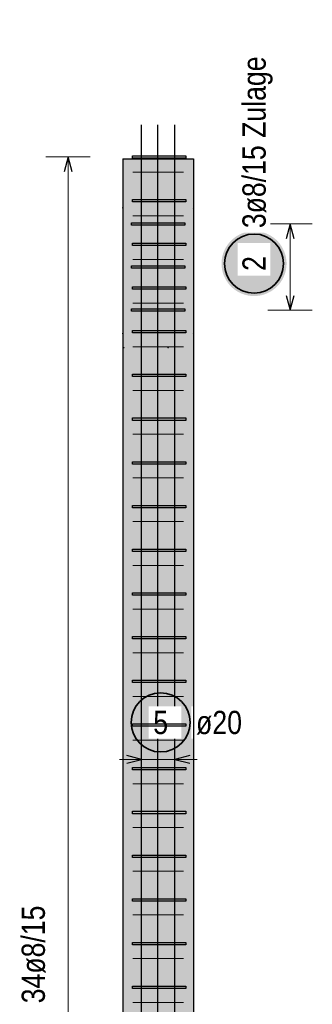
# Model space of a CAD drawing. Header units: millimetres. Extents: x -17.3 to 56.2, y -13.9 to 21.4.
# Tile 6 of 56: x -3.3 to -2.3, y 18 to 21.4. Entities that reach past the tile are written whole.
import ezdxf

# ---------------------------------------------------------------- set-up
doc = ezdxf.new("R2010")
doc.units = ezdxf.units.MM
for name, color, linetype, lineweight in [('Bewehrung', 7, 'Continuous', 20), ('einlesen aus Plan EG', 7, 'Continuous', 20), ('Geschnittene Kanten', 7, 'Continuous', 20), ('Schraffuren', 7, 'Continuous', 20)]:
    doc.layers.add(name, color=color, linetype=linetype, lineweight=lineweight)
doc.styles.add('Arial Narrow', font='ARIALN.TTF')

msp = doc.modelspace()

# ---------------------------------------------------------------- hatches: boundary and pattern name
at = {"layer": 'Bewehrung', "lineweight": 25, "true_color": 0xffffff}
msp.add_hatch(color=7, dxfattribs=at).paths.add_polyline_path([(-2.37079, 20.529824), (-2.370857, 20.533663), (-2.371058, 20.537497), (-2.371392, 20.541322), (-2.37186, 20.545133), (-2.372461, 20.548925), (-2.373193, 20.552694), (-2.374057, 20.556435), (-2.375051, 20.560144), (-2.376173, 20.563816), (-2.377423, 20.567446), (-2.378799, 20.571031), (-2.3803, 20.574565), (-2.381922, 20.578045), (-2.383665, 20.581466), (-2.385527, 20.584824), (-2.387504, 20.588115), (-2.389595, 20.591335), (-2.391798, 20.59448), (-2.394108, 20.597547), (-2.396525, 20.600531), (-2.399044, 20.603428), (-2.401662, 20.606236), (-2.404377, 20.608951), (-2.407185, 20.61157), (-2.410083, 20.614089), (-2.413067, 20.616505), (-2.416133, 20.618816), (-2.419278, 20.621018), (-2.422498, 20.623109), (-2.42579, 20.625087), (-2.429148, 20.626948), (-2.432569, 20.628691), (-2.436049, 20.630314), (-2.439583, 20.631814), (-2.443167, 20.63319), (-2.446798, 20.63444), (-2.450469, 20.635563), (-2.454178, 20.636557), (-2.457919, 20.63742), (-2.461688, 20.638153), (-2.465481, 20.638754), (-2.469291, 20.639221), (-2.473116, 20.639556), (-2.476951, 20.639757), (-2.48079, 20.639824), (-2.484629, 20.639757), (-2.488463, 20.639556), (-2.492288, 20.639221), (-2.496099, 20.638754), (-2.499891, 20.638153), (-2.50366, 20.63742), (-2.507401, 20.636557), (-2.51111, 20.635563), (-2.514781, 20.63444), (-2.518412, 20.63319), (-2.521996, 20.631814), (-2.525531, 20.630314), (-2.52901, 20.628691), (-2.532431, 20.626948), (-2.53579, 20.625087), (-2.539081, 20.623109), (-2.542301, 20.621018), (-2.545446, 20.618816), (-2.548512, 20.616505), (-2.551496, 20.614089), (-2.554394, 20.61157), (-2.557202, 20.608951), (-2.559917, 20.606236), (-2.562536, 20.603428), (-2.565054, 20.600531), (-2.567471, 20.597547), (-2.569781, 20.59448), (-2.571984, 20.591335), (-2.574075, 20.588115), (-2.576052, 20.584824), (-2.577914, 20.581466), (-2.579657, 20.578045), (-2.58128, 20.574565), (-2.58278, 20.571031), (-2.584156, 20.567446), (-2.585406, 20.563816), (-2.586528, 20.560144), (-2.587522, 20.556435), (-2.588386, 20.552694), (-2.589118, 20.548925), (-2.589719, 20.545133), (-2.590187, 20.541322), (-2.590522, 20.537497), (-2.590723, 20.533663), (-2.59079, 20.529824), (-2.590723, 20.525985), (-2.590522, 20.522151), (-2.590187, 20.518326), (-2.589719, 20.514515), (-2.589118, 20.510723), (-2.588386, 20.506954), (-2.587522, 20.503213), (-2.586528, 20.499504), (-2.585406, 20.495832), (-2.584156, 20.492202), (-2.58278, 20.488617), (-2.58128, 20.485083), (-2.579657, 20.481603), (-2.577914, 20.478182), (-2.576052, 20.474824), (-2.574075, 20.471533), (-2.571984, 20.468313), (-2.569781, 20.465168), (-2.567471, 20.462101), (-2.565054, 20.459117), (-2.562536, 20.45622), (-2.559917, 20.453412), (-2.557202, 20.450697), (-2.554394, 20.448078), (-2.551496, 20.445559), (-2.548512, 20.443143), (-2.545446, 20.440832), (-2.542301, 20.43863), (-2.539081, 20.436539), (-2.53579, 20.434561), (-2.532431, 20.4327), (-2.52901, 20.430957), (-2.525531, 20.429334), (-2.521996, 20.427834), (-2.518412, 20.426458), (-2.514781, 20.425208), (-2.51111, 20.424085), (-2.507401, 20.423092), (-2.50366, 20.422228), (-2.499891, 20.421495), (-2.496099, 20.420895), (-2.492288, 20.420427), (-2.488463, 20.420092), (-2.484629, 20.419891), (-2.48079, 20.419824), (-2.476951, 20.419891), (-2.473116, 20.420092), (-2.469291, 20.420427), (-2.465481, 20.420895), (-2.461688, 20.421495), (-2.457919, 20.422228), (-2.454178, 20.423092), (-2.450469, 20.424085), (-2.446798, 20.425208), (-2.443167, 20.426458), (-2.439583, 20.427834), (-2.436049, 20.429334), (-2.432569, 20.430957), (-2.429148, 20.4327), (-2.42579, 20.434561), (-2.422498, 20.436539), (-2.419278, 20.43863), (-2.416133, 20.440832), (-2.413067, 20.443143), (-2.410083, 20.445559), (-2.407185, 20.448078), (-2.404377, 20.450697), (-2.401662, 20.453412), (-2.399044, 20.45622), (-2.396525, 20.459117), (-2.394108, 20.462101), (-2.391798, 20.465168), (-2.389595, 20.468313), (-2.387504, 20.471533), (-2.385527, 20.474824), (-2.383665, 20.478182), (-2.381922, 20.481603), (-2.3803, 20.485083), (-2.378799, 20.488617), (-2.377423, 20.492202), (-2.376173, 20.495832), (-2.375051, 20.499504), (-2.374057, 20.503213), (-2.373193, 20.506954), (-2.372461, 20.510723), (-2.37186, 20.514515), (-2.371392, 20.518326), (-2.371058, 20.522151)])
at = {"layer": 'einlesen aus Plan EG', "lineweight": 25, "true_color": 0xffffff}
msp.add_hatch(color=7, dxfattribs=at).paths.add_polyline_path([(-2.687076, 18.975), (-2.687143, 18.978839), (-2.687344, 18.982673), (-2.687679, 18.986498), (-2.688147, 18.990309), (-2.688747, 18.994101), (-2.68948, 18.99787), (-2.690344, 19.001611), (-2.691337, 19.00532), (-2.69246, 19.008992), (-2.69371, 19.012622), (-2.695086, 19.016207), (-2.696586, 19.019741), (-2.698209, 19.023221), (-2.699952, 19.026642), (-2.701813, 19.03), (-2.703791, 19.033291), (-2.705882, 19.036511), (-2.708084, 19.039656), (-2.710395, 19.042723), (-2.712811, 19.045707), (-2.71533, 19.048604), (-2.717949, 19.051412), (-2.720664, 19.054127), (-2.723472, 19.056746), (-2.726369, 19.059265), (-2.729353, 19.061681), (-2.73242, 19.063992), (-2.735565, 19.066194), (-2.738785, 19.068285), (-2.742076, 19.070263), (-2.745434, 19.072124), (-2.748855, 19.073867), (-2.752335, 19.07549), (-2.755869, 19.07699), (-2.759454, 19.078366), (-2.763084, 19.079616), (-2.766756, 19.080739), (-2.770465, 19.081733), (-2.774206, 19.082596), (-2.777975, 19.083329), (-2.781767, 19.083929), (-2.785578, 19.084397), (-2.789403, 19.084732), (-2.793237, 19.084933), (-2.797076, 19.085), (-2.800915, 19.084933), (-2.804749, 19.084732), (-2.808574, 19.084397), (-2.812385, 19.083929), (-2.816177, 19.083329), (-2.819946, 19.082596), (-2.823687, 19.081733), (-2.827396, 19.080739), (-2.831068, 19.079616), (-2.834698, 19.078366), (-2.838283, 19.07699), (-2.841817, 19.07549), (-2.845297, 19.073867), (-2.848718, 19.072124), (-2.852076, 19.070263), (-2.855367, 19.068285), (-2.858587, 19.066194), (-2.861732, 19.063992), (-2.864799, 19.061681), (-2.867783, 19.059265), (-2.87068, 19.056746), (-2.873488, 19.054127), (-2.876203, 19.051412), (-2.878822, 19.048604), (-2.881341, 19.045707), (-2.883757, 19.042723), (-2.886068, 19.039656), (-2.88827, 19.036511), (-2.890361, 19.033291), (-2.892339, 19.03), (-2.8942, 19.026642), (-2.895943, 19.023221), (-2.897566, 19.019741), (-2.899066, 19.016207), (-2.900442, 19.012622), (-2.901692, 19.008992), (-2.902815, 19.00532), (-2.903809, 19.001611), (-2.904672, 18.99787), (-2.905405, 18.994101), (-2.906006, 18.990309), (-2.906473, 18.986498), (-2.906808, 18.982673), (-2.907009, 18.978839), (-2.907076, 18.975), (-2.907009, 18.971161), (-2.906808, 18.967327), (-2.906473, 18.963502), (-2.906006, 18.959691), (-2.905405, 18.955899), (-2.904672, 18.95213), (-2.903809, 18.948389), (-2.902815, 18.94468), (-2.901692, 18.941008), (-2.900442, 18.937378), (-2.899066, 18.933793), (-2.897566, 18.930259), (-2.895943, 18.926779), (-2.8942, 18.923358), (-2.892339, 18.92), (-2.890361, 18.916709), (-2.88827, 18.913489), (-2.886068, 18.910344), (-2.883757, 18.907277), (-2.881341, 18.904293), (-2.878822, 18.901396), (-2.876203, 18.898588), (-2.873488, 18.895873), (-2.87068, 18.893254), (-2.867783, 18.890735), (-2.864799, 18.888319), (-2.861732, 18.886008), (-2.858587, 18.883806), (-2.855367, 18.881715), (-2.852076, 18.879737), (-2.848718, 18.877876), (-2.845297, 18.876133), (-2.841817, 18.87451), (-2.838283, 18.87301), (-2.834698, 18.871634), (-2.831068, 18.870384), (-2.827396, 18.869261), (-2.823687, 18.868267), (-2.819946, 18.867404), (-2.816177, 18.866671), (-2.812385, 18.866071), (-2.808574, 18.865603), (-2.804749, 18.865268), (-2.800915, 18.865067), (-2.797076, 18.865), (-2.793237, 18.865067), (-2.789403, 18.865268), (-2.785578, 18.865603), (-2.781767, 18.866071), (-2.777975, 18.866671), (-2.774206, 18.867404), (-2.770465, 18.868267), (-2.766756, 18.869261), (-2.763084, 18.870384), (-2.759454, 18.871634), (-2.755869, 18.87301), (-2.752335, 18.87451), (-2.748855, 18.876133), (-2.745434, 18.877876), (-2.742076, 18.879737), (-2.738785, 18.881715), (-2.735565, 18.883806), (-2.73242, 18.886008), (-2.729353, 18.888319), (-2.726369, 18.890735), (-2.723472, 18.893254), (-2.720664, 18.895873), (-2.717949, 18.898588), (-2.71533, 18.901396), (-2.712811, 18.904293), (-2.710395, 18.907277), (-2.708084, 18.910344), (-2.705882, 18.913489), (-2.703791, 18.916709), (-2.701813, 18.92), (-2.699952, 18.923358), (-2.698209, 18.926779), (-2.696586, 18.930259), (-2.695086, 18.933793), (-2.69371, 18.937378), (-2.69246, 18.941008), (-2.691337, 18.94468), (-2.690344, 18.948389), (-2.68948, 18.95213), (-2.688747, 18.955899), (-2.688147, 18.959691), (-2.687679, 18.963502), (-2.687344, 18.967327)])
at = {"layer": 'Schraffuren', "lineweight": 13, "true_color": 0xd7ffd7}
msp.add_hatch(color=254, dxfattribs=at).paths.add_polyline_path([(-2.925224, 14.634359), (-2.685224, 14.634359), (-2.685224, 20.88436), (-2.925224, 20.88436)])

# ---------------------------------------------------------------- linework, layer by layer
at = {"layer": 'Bewehrung', "color": 5, "linetype": 'Continuous', "lineweight": 18}
for p, q in [((-3.035157, 20.891082), (-3.185157, 20.891082)), ((-3.110157, 16.004373), (-3.110157, 20.891082)), ((-2.283641, 20.664195), (-2.433641, 20.664195)), ((-2.358641, 20.372195), (-2.358641, 20.664195)), ((-2.433641, 20.372195), (-2.283641, 20.372195))]:
    msp.add_line(p, q, dxfattribs=at)
at = {"layer": 'Bewehrung', "color": 3, "linetype": 'Continuous', "lineweight": 25}
for p, q in [((-3.110157, 20.891082), (-3.123554, 20.841082)), ((-3.096759, 20.841082), (-3.110157, 20.891082)), ((-2.89203, 20.887082), (-2.89203, 20.895082)), ((-2.89203, 20.895082), (-2.71201, 20.895082)), ((-2.71201, 20.887082), (-2.89203, 20.887082)), ((-2.71201, 20.895082), (-2.71201, 20.887082)), ((-2.89203, 20.739), (-2.89203, 20.747)), ((-2.89203, 20.747), (-2.71201, 20.747)), ((-2.71201, 20.739), (-2.89203, 20.739)), ((-2.71201, 20.747), (-2.71201, 20.739)), ((-2.895224, 20.660195), (-2.895224, 20.668195)), ((-2.895224, 20.668195), (-2.715204, 20.668195)), ((-2.715204, 20.660195), (-2.895224, 20.660195)), ((-2.715204, 20.668195), (-2.715204, 20.660195)), ((-2.358641, 20.664195), (-2.372039, 20.614195)), ((-2.345244, 20.614195), (-2.358641, 20.664195)), ((-2.89203, 20.590918), (-2.89203, 20.598918)), ((-2.89203, 20.598918), (-2.71201, 20.598918)), ((-2.71201, 20.590918), (-2.89203, 20.590918)), ((-2.71201, 20.598918), (-2.71201, 20.590918)), ((-2.895224, 20.514195), (-2.895224, 20.522195)), ((-2.895224, 20.522195), (-2.715204, 20.522195)), ((-2.715204, 20.522195), (-2.715204, 20.514195)), ((-2.715204, 20.514195), (-2.895224, 20.514195)), ((-2.89203, 20.442836), (-2.89203, 20.450836)), ((-2.89203, 20.450836), (-2.71201, 20.450836)), ((-2.71201, 20.442836), (-2.89203, 20.442836)), ((-2.71201, 20.450836), (-2.71201, 20.442836)), ((-2.372039, 20.422195), (-2.358641, 20.372195)), ((-2.358641, 20.372195), (-2.345244, 20.422195)), ((-2.895224, 20.368195), (-2.895224, 20.376195)), ((-2.895224, 20.376195), (-2.715204, 20.376195)), ((-2.715204, 20.368195), (-2.895224, 20.368195)), ((-2.715204, 20.376195), (-2.715204, 20.368195)), ((-2.89203, 20.294754), (-2.89203, 20.302754)), ((-2.89203, 20.302754), (-2.71201, 20.302754)), ((-2.71201, 20.294754), (-2.89203, 20.294754)), ((-2.71201, 20.302754), (-2.71201, 20.294754)), ((-2.89203, 20.146672), (-2.89203, 20.154672)), ((-2.89203, 20.154672), (-2.71201, 20.154672)), ((-2.71201, 20.154672), (-2.71201, 20.146672)), ((-2.71201, 20.146672), (-2.89203, 20.146672)), ((-2.89203, 19.99859), (-2.89203, 20.00659)), ((-2.89203, 20.00659), (-2.71201, 20.00659)), ((-2.71201, 19.99859), (-2.89203, 19.99859)), ((-2.71201, 20.00659), (-2.71201, 19.99859)), ((-2.89203, 19.850508), (-2.89203, 19.858508)), ((-2.89203, 19.858508), (-2.71201, 19.858508)), ((-2.71201, 19.858508), (-2.71201, 19.850508)), ((-2.71201, 19.850508), (-2.89203, 19.850508)), ((-2.89203, 19.702426), (-2.89203, 19.710426)), ((-2.89203, 19.710426), (-2.71201, 19.710426)), ((-2.71201, 19.702426), (-2.89203, 19.702426)), ((-2.71201, 19.710426), (-2.71201, 19.702426)), ((-2.89203, 19.554343), (-2.89203, 19.562343)), ((-2.89203, 19.562343), (-2.71201, 19.562343)), ((-2.71201, 19.554343), (-2.89203, 19.554343)), ((-2.71201, 19.562343), (-2.71201, 19.554343)), ((-2.89203, 19.406261), (-2.89203, 19.414261)), ((-2.89203, 19.414261), (-2.71201, 19.414261)), ((-2.71201, 19.406261), (-2.89203, 19.406261)), ((-2.71201, 19.414261), (-2.71201, 19.406261)), ((-2.89203, 19.258179), (-2.89203, 19.266179)), ((-2.89203, 19.266179), (-2.71201, 19.266179)), ((-2.71201, 19.258179), (-2.89203, 19.258179)), ((-2.71201, 19.266179), (-2.71201, 19.258179)), ((-2.89203, 19.110097), (-2.89203, 19.118097)), ((-2.89203, 19.118097), (-2.71201, 19.118097)), ((-2.71201, 19.118097), (-2.71201, 19.110097)), ((-2.71201, 19.110097), (-2.89203, 19.110097)), ((-2.89203, 18.962015), (-2.89203, 18.970015)), ((-2.71201, 18.970015), (-2.71201, 18.962015)), ((-2.89203, 18.813933), (-2.89203, 18.821933)), ((-2.89203, 18.821933), (-2.71201, 18.821933)), ((-2.71201, 18.821933), (-2.71201, 18.813933)), ((-2.71201, 18.813933), (-2.89203, 18.813933)), ((-2.89203, 18.665851), (-2.89203, 18.673851)), ((-2.89203, 18.673851), (-2.71201, 18.673851)), ((-2.71201, 18.665851), (-2.89203, 18.665851)), ((-2.71201, 18.673851), (-2.71201, 18.665851)), ((-2.89203, 18.517769), (-2.89203, 18.525769)), ((-2.89203, 18.525769), (-2.71201, 18.525769)), ((-2.71201, 18.517769), (-2.89203, 18.517769)), ((-2.71201, 18.525769), (-2.71201, 18.517769)), ((-2.89203, 18.369687), (-2.89203, 18.377687)), ((-2.89203, 18.377687), (-2.71201, 18.377687)), ((-2.71201, 18.369687), (-2.89203, 18.369687)), ((-2.71201, 18.377687), (-2.71201, 18.369687)), ((-2.89203, 18.221605), (-2.89203, 18.229605)), ((-2.89203, 18.229605), (-2.71201, 18.229605)), ((-2.71201, 18.221605), (-2.89203, 18.221605)), ((-2.71201, 18.229605), (-2.71201, 18.221605)), ((-2.89203, 18.073522), (-2.89203, 18.081522)), ((-2.89203, 18.081522), (-2.71201, 18.081522)), ((-2.71201, 18.073522), (-2.89203, 18.073522)), ((-2.71201, 18.081522), (-2.71201, 18.073522))]:
    msp.add_line(p, q, dxfattribs=at)
at = {"layer": 'Bewehrung', "color": 9, "linetype": 'Continuous', "lineweight": 0}
for p, q in [((-2.891223, 20.840069), (-2.719185, 20.840069)), ((-2.891223, 20.691987), (-2.719185, 20.691987)), ((-2.891223, 20.543904), (-2.719185, 20.543904)), ((-2.891223, 20.395822), (-2.719185, 20.395822)), ((-2.891223, 20.24774), (-2.719185, 20.24774)), ((-2.891223, 20.099658), (-2.719185, 20.099658)), ((-2.891223, 19.951576), (-2.719185, 19.951576)), ((-2.891223, 19.803494), (-2.719185, 19.803494)), ((-2.891223, 19.655412), (-2.719185, 19.655412)), ((-2.891223, 19.50733), (-2.719185, 19.50733)), ((-2.891223, 19.359248), (-2.719185, 19.359248)), ((-2.891223, 19.211165), (-2.719185, 19.211165)), ((-2.891223, 19.063083), (-2.719185, 19.063083)), ((-2.891223, 18.915001), (-2.719185, 18.915001)), ((-2.891223, 18.766919), (-2.719185, 18.766919)), ((-2.891223, 18.618837), (-2.719185, 18.618837)), ((-2.891223, 18.470755), (-2.719185, 18.470755)), ((-2.891223, 18.322673), (-2.719185, 18.322673)), ((-2.891223, 18.174591), (-2.719185, 18.174591)), ((-2.891223, 18.026509), (-2.719185, 18.026509))]:
    msp.add_line(p, q, dxfattribs=at)
at = {"layer": 'Bewehrung', "color": 2, "linetype": 'Continuous', "lineweight": 35}
msp.add_circle((-2.48079, 20.529824), 0.1, dxfattribs=at)
at = {"layer": 'Bewehrung', "color": 9, "linetype": 'Continuous', "lineweight": 0}
for centre in [(-2.92203, 20.245086), (-2.77203, 20.245086)]:
    msp.add_circle(centre, 0.00111, dxfattribs=at)
at = {"layer": 'einlesen aus Plan EG', "color": 3, "linetype": 'Continuous', "lineweight": 25}
for p, q in [((-2.861387, 15.899646), (-2.861387, 20.999646)), ((-2.806547, 15.899646), (-2.806547, 20.999646)), ((-2.748517, 15.899646), (-2.748517, 20.999646)), ((-2.861387, 18.85), (-2.911387, 18.863397)), ((-2.911387, 18.836603), (-2.861387, 18.85)), ((-2.698517, 18.863397), (-2.748517, 18.85)), ((-2.748517, 18.85), (-2.698517, 18.836603))]:
    msp.add_line(p, q, dxfattribs=at)
at = {"layer": 'einlesen aus Plan EG', "color": 5, "linetype": 'Continuous', "lineweight": 18}
for p, q in [((-2.861387, 18.775), (-2.861387, 18.925)), ((-2.748517, 18.925), (-2.748517, 18.775)), ((-2.673517, 18.85), (-2.936387, 18.85))]:
    msp.add_line(p, q, dxfattribs=at)
at = {"layer": 'einlesen aus Plan EG', "color": 9, "linetype": 'Continuous', "lineweight": 0}
for centre in [(-2.925224, 20.718195), (-2.685224, 20.718195), (-2.925224, 20.293195), (-2.685224, 20.293195)]:
    msp.add_circle(centre, 0.00111, dxfattribs=at)
at = {"layer": 'einlesen aus Plan EG', "color": 2, "linetype": 'Continuous', "lineweight": 35}
msp.add_circle((-2.797076, 18.975), 0.1, dxfattribs=at)
at = {"layer": 'Geschnittene Kanten', "color": 3, "linetype": 'Continuous', "lineweight": 25}
for q in [(-2.925224, 14.634359), (-2.685224, 20.88436)]:
    msp.add_line((-2.925224, 20.88436), q, dxfattribs=at)

# ---------------------------------------------------------------- texts
at = {"layer": 'Bewehrung', "color": 2, "lineweight": 35, "insert": (-3.267525, 18.023375), "char_height": 0.07875, "attachment_point": 1, "rotation": 90, "line_spacing_factor": 0.9, "style": 'Arial Narrow', "bg_fill": 3, "box_fill_scale": 1.2, "bg_fill_color": 256, "bg_fill_true_color": 13158600, "bg_fill_transparency": 0}
msp.add_mtext('34ø8/15', dxfattribs=at)

# ---------------------------------------------------------------- next in the draw order: texts
at = {"layer": 'Bewehrung', "color": 2, "lineweight": 35, "char_height": 0.07875, "attachment_point": 1, "rotation": 90, "line_spacing_factor": 0.9, "style": 'Arial Narrow', "bg_fill": 3, "box_fill_scale": 1.2, "bg_fill_color": 256, "bg_fill_true_color": 13158600, "bg_fill_transparency": 0}
for s, insert in [('3ø8/15 Zulage', (-2.520165, 20.649824)), ('2', (-2.520165, 20.505018))]:
    msp.add_mtext(s, dxfattribs=dict(at, insert=insert))
at = {"layer": 'einlesen aus Plan EG', "color": 2, "lineweight": 35, "char_height": 0.07875, "attachment_point": 1, "line_spacing_factor": 0.9, "style": 'Arial Narrow', "bg_fill": 3, "box_fill_scale": 1.2, "bg_fill_color": 256, "bg_fill_true_color": 13158600, "bg_fill_transparency": 0}
for s, insert in [('5', (-2.821882, 19.014375)), ('ø20', (-2.677076, 19.014375))]:
    msp.add_mtext(s, dxfattribs=dict(at, insert=insert))

# ---------------------------------------------------------------- next in the draw order: linework, layer by layer
at = {"layer": 'Bewehrung', "color": 3, "linetype": 'Continuous', "lineweight": 25}
for p, q in [((-2.89203, 18.970015), (-2.71201, 18.970015)), ((-2.71201, 18.962015), (-2.89203, 18.962015))]:
    msp.add_line(p, q, dxfattribs=at)
at = {"layer": 'Geschnittene Kanten', "color": 3, "linetype": 'Continuous', "lineweight": 25}
msp.add_line((-2.685224, 20.88436), (-2.685224, 14.634359), dxfattribs=at)

doc.saveas('drawing.dxf')
